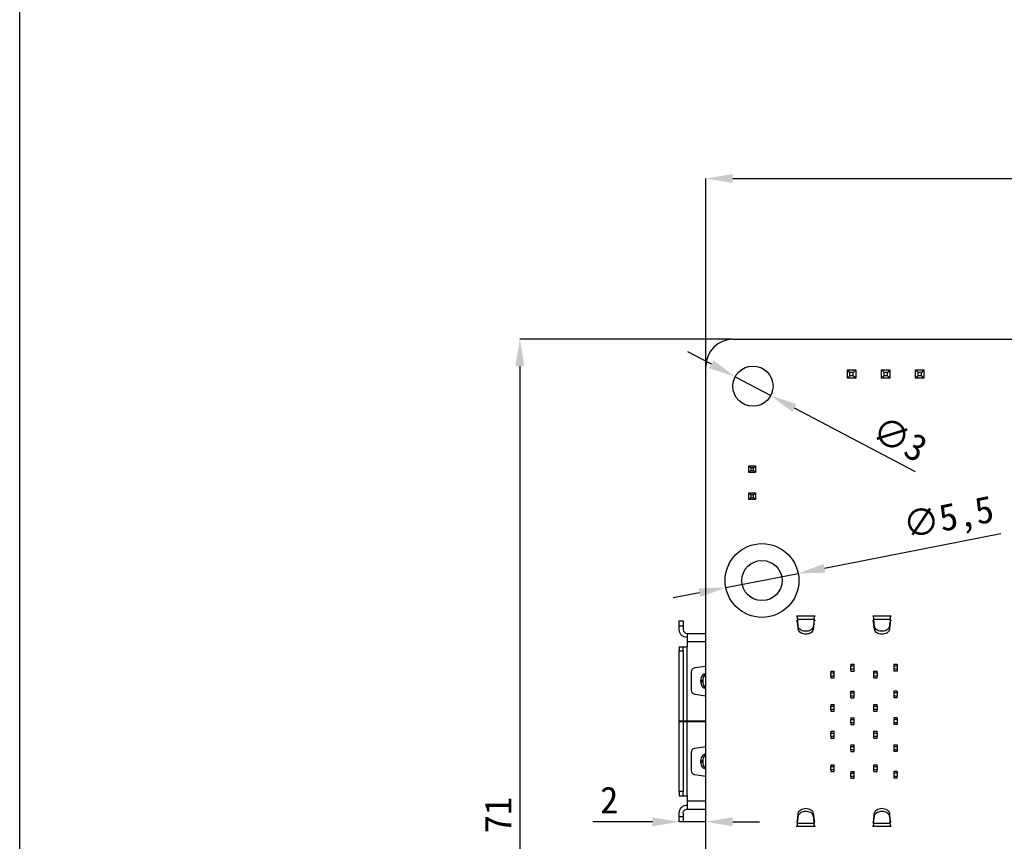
# Model space of a CAD drawing. Header units: millimetres. Extents: x 1603 to 1900, y 1655 to 2075.
# Tile 22 of 52: x 1603 to 1676, y 1865 to 1926. Entities that reach past the tile are written whole.
import ezdxf

# ---------------------------------------------------------------- set-up
doc = ezdxf.new("R2010")
doc.units = ezdxf.units.MM
doc.styles.add('黑体高度2mm', font='simhei.ttf', dxfattribs={"height": 2})
doc.dimstyles.new('红色高度2mm', dxfattribs={"dimtxt": 2, "dimasz": 2, "dimexe": 0, "dimexo": 0, "dimtad": 1, "dimdec": 1, "dimtxsty": '黑体高度2mm', "dimcen": 2.5, "dimclrd": 1, "dimclre": 1, "dimclrt": 1, "dimadec": 0, "dimazin": 0, "dimtfac": 1, "dimtdec": 1, "dimtmove": 0, "dimatfit": 3, "dimfxl": 1, "dimarcsym": 0})

# ---------------------------------------------------------------- blocks, each defined once
blk = doc.blocks.new('*D59')
at = {"color": 1, "lineweight": -2, "transparency": 16777216}
for p, q in [((1653.72, 1900.614), (1653.72, 1914.606)), ((1655.72, 1914.606), (1762.72, 1914.606)), ((1764.72, 1900.614), (1764.72, 1914.606))]:
    blk.add_line(p, q, dxfattribs=at)
at = {"color": 1, "transparency": 16777216}
for points in [[(1655.72, 1914.939), (1655.72, 1914.273), (1653.72, 1914.606)], [(1762.72, 1914.939), (1762.72, 1914.273), (1764.72, 1914.606)]]:
    blk.add_solid(points, dxfattribs=at)
at = {"layer": 'Defpoints', "color": 0, "transparency": 16777216}
for p in [(1764.72, 1914.606), (1653.72, 1900.614), (1764.72, 1900.614)]:
    blk.add_point(p, dxfattribs=at)
at = {"color": 1, "transparency": 16777216, "insert": (1709.22, 1916.231), "char_height": 2, "attachment_point": 5, "style": '黑体高度2mm'}
blk.add_mtext('111', dxfattribs=at)
blk = doc.blocks.new('*D60')
at = {"color": 1, "lineweight": -2, "transparency": 16777216}
for p, q in [((1655.72, 1902.614), (1639.839, 1902.614)), ((1639.839, 1900.614), (1639.839, 1833.614)), ((1655.72, 1831.614), (1639.839, 1831.614))]:
    blk.add_line(p, q, dxfattribs=at)
at = {"color": 1, "transparency": 16777216}
for points in [[(1639.505, 1900.614), (1640.172, 1900.614), (1639.839, 1902.614)], [(1639.505, 1833.614), (1640.172, 1833.614), (1639.839, 1831.614)]]:
    blk.add_solid(points, dxfattribs=at)
at = {"layer": 'Defpoints', "color": 0, "transparency": 16777216}
for p in [(1655.72, 1902.614), (1639.839, 1831.614), (1655.72, 1831.614)]:
    blk.add_point(p, dxfattribs=at)
at = {"color": 1, "transparency": 16777216, "insert": (1638.214, 1867.114), "char_height": 2, "attachment_point": 5, "rotation": 90, "style": '黑体高度2mm'}
blk.add_mtext('71', dxfattribs=at)
blk = doc.blocks.new('*D75')
at = {"color": 1, "lineweight": -2, "transparency": 16777216}
for p, q in [((1649.72, 1866.614), (1645.29, 1866.614)), ((1653.72, 1866.614), (1651.72, 1866.614)), ((1655.72, 1866.614), (1657.72, 1866.614))]:
    blk.add_line(p, q, dxfattribs=at)
at = {"color": 1, "transparency": 16777216}
for points in [[(1649.72, 1866.948), (1649.72, 1866.281), (1651.72, 1866.614)], [(1655.72, 1866.948), (1655.72, 1866.281), (1653.72, 1866.614)]]:
    blk.add_solid(points, dxfattribs=at)
at = {"layer": 'Defpoints', "color": 0, "transparency": 16777216}
for p in [(1651.72, 1866.614), (1651.72, 1866.614), (1653.72, 1866.614)]:
    blk.add_point(p, dxfattribs=at)
at = {"color": 1, "transparency": 16777216, "insert": (1646.505, 1868.239), "char_height": 2, "attachment_point": 5, "style": '黑体高度2mm'}
blk.add_mtext('2', dxfattribs=at)
blk = doc.blocks.new('*D78')
at = {"color": 1, "lineweight": -2, "transparency": 16777216}
for p, q in [((1675.71, 1888.088), (1662.557, 1885.523)), ((1655.196, 1884.088), (1660.594, 1885.141)), ((1653.233, 1883.705), (1651.27, 1883.323))]:
    blk.add_line(p, q, dxfattribs=at)
at = {"color": 1, "transparency": 16777216}
for points in [[(1662.493, 1885.851), (1662.621, 1885.196), (1660.594, 1885.141)], [(1653.169, 1884.033), (1653.296, 1883.378), (1655.196, 1884.088)]]:
    blk.add_solid(points, dxfattribs=at)
at = {"layer": 'Defpoints', "color": 0, "transparency": 16777216}
for p in [(1660.594, 1885.141), (1655.196, 1884.088)]:
    blk.add_point(p, dxfattribs=at)
at = {"color": 1, "transparency": 16777216, "insert": (1671.834, 1889.114), "char_height": 2, "attachment_point": 5, "rotation": 11.03307, "style": '黑体高度2mm'}
blk.add_mtext('∅5,5', dxfattribs=at)
blk = doc.blocks.new('*D79')
at = {"color": 1, "lineweight": -2, "transparency": 16777216}
for p, q in [((1654.124, 1900.747), (1652.355, 1901.68)), ((1655.893, 1899.814), (1658.547, 1898.415)), ((1669.333, 1892.725), (1660.316, 1897.481))]:
    blk.add_line(p, q, dxfattribs=at)
at = {"color": 1, "transparency": 16777216}
for points in [[(1654.28, 1901.042), (1653.969, 1900.453), (1655.893, 1899.814)], [(1660.471, 1897.776), (1660.16, 1897.187), (1658.547, 1898.415)]]:
    blk.add_solid(points, dxfattribs=at)
at = {"layer": 'Defpoints', "color": 0, "transparency": 16777216}
for p in [(1655.893, 1899.814), (1658.547, 1898.415)]:
    blk.add_point(p, dxfattribs=at)
at = {"color": 1, "transparency": 16777216, "insert": (1668.167, 1895.177), "char_height": 2, "attachment_point": 5, "rotation": 332.18825, "style": '黑体高度2mm'}
blk.add_mtext('∅3', dxfattribs=at)

msp = doc.modelspace()

# ---------------------------------------------------------------- linework, layer by layer
at = {"color": 7, "linetype": 'Continuous', "lineweight": 25}
for p, q in [((1655.72, 1902.614), (1762.72, 1902.614)), ((1653.72, 1833.614), (1653.72, 1900.614)), ((1664.455, 1900.139), (1664.265, 1900.329)), ((1664.265, 1900.329), (1664.895, 1900.329)), ((1664.265, 1899.699), (1664.265, 1900.329)), ((1664.895, 1900.329), (1664.705, 1900.139)), ((1664.895, 1900.329), (1664.895, 1899.699)), ((1664.895, 1900.329), (1664.895, 1900.329)), ((1666.995, 1900.139), (1666.805, 1900.329)), ((1666.805, 1900.329), (1667.435, 1900.329)), ((1666.805, 1899.699), (1666.805, 1900.329)), ((1667.435, 1900.329), (1667.245, 1900.139)), ((1667.435, 1900.329), (1667.435, 1899.699)), ((1667.435, 1900.329), (1667.435, 1900.329)), ((1669.535, 1900.139), (1669.345, 1900.329)), ((1669.345, 1900.329), (1669.975, 1900.329)), ((1669.345, 1899.699), (1669.345, 1900.329)), ((1669.975, 1900.329), (1669.785, 1900.139)), ((1669.975, 1900.329), (1669.975, 1899.699)), ((1669.975, 1900.329), (1669.975, 1900.329)), ((1664.455, 1899.889), (1664.265, 1899.699)), ((1664.895, 1899.699), (1664.265, 1899.699)), ((1664.705, 1900.139), (1664.455, 1900.139)), ((1664.455, 1899.889), (1664.455, 1900.139)), ((1664.705, 1899.889), (1664.455, 1899.889)), ((1664.705, 1899.889), (1664.705, 1900.139)), ((1664.895, 1899.699), (1664.705, 1899.889)), ((1664.895, 1899.699), (1664.895, 1899.699)), ((1666.995, 1899.889), (1666.805, 1899.699)), ((1667.435, 1899.699), (1666.805, 1899.699)), ((1667.245, 1900.139), (1666.995, 1900.139)), ((1666.995, 1899.889), (1666.995, 1900.139)), ((1667.245, 1899.889), (1666.995, 1899.889)), ((1667.245, 1899.889), (1667.245, 1900.139)), ((1667.435, 1899.699), (1667.245, 1899.889)), ((1667.435, 1899.699), (1667.435, 1899.699)), ((1669.535, 1899.889), (1669.345, 1899.699)), ((1669.975, 1899.699), (1669.345, 1899.699)), ((1669.785, 1900.139), (1669.535, 1900.139)), ((1669.535, 1899.889), (1669.535, 1900.139)), ((1669.785, 1899.889), (1669.535, 1899.889)), ((1669.785, 1899.889), (1669.785, 1900.139)), ((1669.975, 1899.699), (1669.785, 1899.889)), ((1669.975, 1899.699), (1669.975, 1899.699)), ((1657.07, 1893.014), (1656.92, 1893.164)), ((1656.92, 1893.164), (1657.42, 1893.164)), ((1656.92, 1892.664), (1656.92, 1893.164)), ((1657.07, 1893.014), (1657.07, 1892.814)), ((1657.27, 1893.014), (1657.07, 1893.014)), ((1657.27, 1893.014), (1657.42, 1893.164)), ((1657.27, 1892.814), (1657.27, 1893.014)), ((1657.42, 1893.164), (1657.42, 1892.664)), ((1656.92, 1892.664), (1657.07, 1892.814)), ((1657.42, 1892.664), (1656.92, 1892.664)), ((1657.07, 1892.814), (1657.27, 1892.814)), ((1657.42, 1892.664), (1657.27, 1892.814)), ((1656.92, 1890.664), (1656.92, 1891.164)), ((1657.07, 1891.014), (1656.92, 1891.164)), ((1656.92, 1891.164), (1657.42, 1891.164)), ((1656.92, 1890.664), (1657.07, 1890.814)), ((1657.42, 1890.664), (1656.92, 1890.664)), ((1657.07, 1891.014), (1657.07, 1890.814)), ((1657.27, 1891.014), (1657.07, 1891.014)), ((1657.07, 1890.814), (1657.27, 1890.814)), ((1657.27, 1891.014), (1657.42, 1891.164)), ((1657.27, 1890.814), (1657.27, 1891.014)), ((1657.42, 1890.664), (1657.27, 1890.814)), ((1657.42, 1891.164), (1657.42, 1890.664)), ((1661.849, 1881.949), (1660.471, 1881.949)), ((1667.529, 1881.949), (1666.151, 1881.949)), ((1651.72, 1881.614), (1652.02, 1881.614)), ((1651.72, 1881.214), (1651.72, 1881.614)), ((1651.72, 1880.964), (1651.72, 1881.214)), ((1652.02, 1881.214), (1651.72, 1881.214)), ((1652.02, 1881.614), (1652.02, 1881.214)), ((1652.02, 1881.214), (1652.02, 1880.964)), ((1660.535, 1881.743), (1660.539, 1881.694)), ((1660.535, 1881.743), (1661.785, 1881.743)), ((1660.585, 1881.108), (1660.535, 1881.532)), ((1660.602, 1881.187), (1660.539, 1881.694)), ((1660.571, 1881.249), (1660.571, 1881.249)), ((1660.602, 1880.971), (1660.585, 1881.108)), ((1660.602, 1881.187), (1660.602, 1880.971)), ((1661.781, 1881.694), (1661.718, 1881.187)), ((1661.718, 1881.187), (1661.718, 1880.971)), ((1661.735, 1881.108), (1661.718, 1880.971)), ((1661.735, 1881.108), (1661.785, 1881.532)), ((1661.785, 1881.743), (1661.781, 1881.694)), ((1666.215, 1881.743), (1666.219, 1881.694)), ((1666.215, 1881.743), (1667.465, 1881.743)), ((1666.265, 1881.108), (1666.215, 1881.532)), ((1666.282, 1881.187), (1666.219, 1881.694)), ((1666.251, 1881.249), (1666.251, 1881.249)), ((1666.282, 1880.971), (1666.265, 1881.108)), ((1666.282, 1881.187), (1666.282, 1880.971)), ((1667.461, 1881.694), (1667.398, 1881.187)), ((1667.398, 1881.187), (1667.398, 1880.971)), ((1667.415, 1881.108), (1667.398, 1880.971)), ((1667.415, 1881.108), (1667.465, 1881.532)), ((1667.465, 1881.743), (1667.461, 1881.694)), ((1652.32, 1880.664), (1652.32, 1880.064)), ((1652.32, 1880.664), (1653.72, 1880.664)), ((1651.72, 1879.664), (1652.02, 1879.664)), ((1652.32, 1880.064), (1652.32, 1879.664)), ((1652.32, 1874.124), (1652.32, 1879.664)), ((1651.72, 1879.364), (1652.02, 1879.364)), ((1651.72, 1874.124), (1651.72, 1879.364)), ((1652.02, 1879.364), (1652.02, 1874.124)), ((1653.72, 1878.21), (1652.878, 1878.091)), ((1664.53, 1878.364), (1664.78, 1878.364)), ((1664.53, 1878.364), (1664.53, 1878.239)), ((1664.53, 1877.989), (1664.53, 1878.239)), ((1664.53, 1878.239), (1664.78, 1878.239)), ((1664.78, 1878.239), (1664.78, 1878.364)), ((1664.78, 1877.989), (1664.78, 1878.239)), ((1667.73, 1878.364), (1667.73, 1878.239)), ((1667.73, 1878.364), (1667.98, 1878.364)), ((1667.73, 1878.239), (1667.73, 1877.989)), ((1667.73, 1878.239), (1667.98, 1878.239)), ((1667.98, 1878.364), (1667.98, 1878.239)), ((1667.98, 1878.239), (1667.98, 1877.989)), ((1652.62, 1877.794), (1652.62, 1876.434)), ((1653.706, 1877.673), (1653.72, 1877.676)), ((1663.03, 1877.864), (1663.03, 1877.739)), ((1663.03, 1877.864), (1663.28, 1877.864)), ((1663.03, 1877.739), (1663.28, 1877.739)), ((1663.03, 1877.489), (1663.03, 1877.739)), ((1663.28, 1877.489), (1663.03, 1877.489)), ((1663.03, 1877.489), (1663.03, 1877.364)), ((1663.28, 1877.739), (1663.28, 1877.864)), ((1663.28, 1877.489), (1663.28, 1877.739)), ((1663.28, 1877.364), (1663.28, 1877.489)), ((1664.53, 1877.864), (1664.53, 1877.989)), ((1664.78, 1877.989), (1664.53, 1877.989)), ((1664.53, 1877.864), (1664.78, 1877.864)), ((1664.78, 1877.864), (1664.78, 1877.989)), ((1666.23, 1877.739), (1666.23, 1877.864)), ((1666.23, 1877.864), (1666.48, 1877.864)), ((1666.23, 1877.739), (1666.48, 1877.739)), ((1666.23, 1877.489), (1666.23, 1877.739)), ((1666.48, 1877.489), (1666.23, 1877.489)), ((1666.23, 1877.364), (1666.23, 1877.489)), ((1666.48, 1877.739), (1666.48, 1877.864)), ((1666.48, 1877.739), (1666.48, 1877.489)), ((1666.48, 1877.364), (1666.48, 1877.489)), ((1667.98, 1877.989), (1667.73, 1877.989)), ((1667.73, 1877.989), (1667.73, 1877.864)), ((1667.98, 1877.864), (1667.73, 1877.864)), ((1667.98, 1877.989), (1667.98, 1877.864)), ((1653.334, 1877.178), (1653.484, 1877.178)), ((1653.334, 1877.05), (1653.334, 1877.178)), ((1653.484, 1877.05), (1653.334, 1877.05)), ((1653.484, 1877.178), (1653.484, 1877.05)), ((1663.03, 1877.364), (1663.28, 1877.364)), ((1666.23, 1877.364), (1666.48, 1877.364)), ((1652.878, 1876.137), (1653.72, 1876.019)), ((1653.706, 1876.555), (1653.72, 1876.553)), ((1664.53, 1876.239), (1664.53, 1876.364)), ((1664.53, 1876.364), (1664.78, 1876.364)), ((1664.53, 1875.989), (1664.53, 1876.239)), ((1664.53, 1876.239), (1664.78, 1876.239)), ((1664.78, 1875.989), (1664.53, 1875.989)), ((1664.53, 1875.864), (1664.53, 1875.989)), ((1664.78, 1876.239), (1664.78, 1876.364)), ((1664.78, 1875.989), (1664.78, 1876.239)), ((1664.78, 1875.864), (1664.78, 1875.989)), ((1667.73, 1876.364), (1667.73, 1876.239)), ((1667.98, 1876.364), (1667.73, 1876.364)), ((1667.73, 1876.239), (1667.73, 1875.989)), ((1667.98, 1876.239), (1667.73, 1876.239)), ((1667.98, 1875.989), (1667.73, 1875.989)), ((1667.73, 1875.989), (1667.73, 1875.864)), ((1667.98, 1876.364), (1667.98, 1876.239)), ((1667.98, 1876.239), (1667.98, 1875.989)), ((1667.98, 1875.864), (1667.98, 1875.989)), ((1663.03, 1875.364), (1663.03, 1875.239)), ((1663.03, 1875.364), (1663.28, 1875.364)), ((1663.03, 1874.989), (1663.03, 1875.239)), ((1663.03, 1875.239), (1663.28, 1875.239)), ((1663.28, 1875.239), (1663.28, 1875.364)), ((1663.28, 1874.989), (1663.28, 1875.239)), ((1664.53, 1875.864), (1664.78, 1875.864)), ((1666.23, 1875.364), (1666.48, 1875.364)), ((1666.23, 1875.239), (1666.23, 1875.364)), ((1666.23, 1875.239), (1666.48, 1875.239)), ((1666.23, 1874.989), (1666.23, 1875.239)), ((1666.48, 1875.239), (1666.48, 1875.364)), ((1666.48, 1875.239), (1666.48, 1874.989)), ((1667.98, 1875.864), (1667.73, 1875.864)), ((1663.28, 1874.989), (1663.03, 1874.989)), ((1663.03, 1874.989), (1663.03, 1874.864)), ((1663.03, 1874.864), (1663.28, 1874.864)), ((1663.28, 1874.864), (1663.28, 1874.989)), ((1666.48, 1874.989), (1666.23, 1874.989)), ((1666.23, 1874.864), (1666.23, 1874.989)), ((1666.23, 1874.864), (1666.48, 1874.864)), ((1666.48, 1874.864), (1666.48, 1874.989)), ((1652.02, 1874.124), (1651.72, 1874.124)), ((1651.72, 1874.124), (1651.72, 1874.104)), ((1651.72, 1868.864), (1651.72, 1874.104)), ((1651.72, 1874.104), (1652.02, 1874.104)), ((1651.948, 1874.104), (1651.948, 1874.124)), ((1652.02, 1874.104), (1652.02, 1868.864)), ((1653.72, 1874.124), (1652.32, 1874.124)), ((1652.32, 1868.564), (1652.32, 1874.104)), ((1652.32, 1874.104), (1653.72, 1874.104)), ((1652.608, 1874.124), (1652.608, 1874.104)), ((1664.53, 1874.364), (1664.53, 1874.239)), ((1664.53, 1874.364), (1664.78, 1874.364)), ((1664.53, 1874.239), (1664.78, 1874.239)), ((1664.53, 1873.989), (1664.53, 1874.239)), ((1664.78, 1873.989), (1664.53, 1873.989)), ((1664.53, 1873.989), (1664.53, 1873.864)), ((1664.53, 1873.864), (1664.78, 1873.864)), ((1664.78, 1874.239), (1664.78, 1874.364)), ((1664.78, 1873.989), (1664.78, 1874.239)), ((1664.78, 1873.864), (1664.78, 1873.989)), ((1667.73, 1874.364), (1667.73, 1874.239)), ((1667.98, 1874.364), (1667.73, 1874.364)), ((1667.98, 1874.239), (1667.73, 1874.239)), ((1667.73, 1874.239), (1667.73, 1873.989)), ((1667.98, 1873.989), (1667.73, 1873.989)), ((1667.73, 1873.989), (1667.73, 1873.864)), ((1667.98, 1873.864), (1667.73, 1873.864)), ((1667.98, 1874.364), (1667.98, 1874.239)), ((1667.98, 1874.239), (1667.98, 1873.989)), ((1667.98, 1873.989), (1667.98, 1873.864)), ((1663.03, 1873.364), (1663.03, 1873.239)), ((1663.03, 1873.364), (1663.28, 1873.364)), ((1663.03, 1873.239), (1663.28, 1873.239)), ((1663.03, 1872.989), (1663.03, 1873.239)), ((1663.28, 1873.239), (1663.28, 1873.364)), ((1663.28, 1872.989), (1663.28, 1873.239)), ((1666.23, 1873.364), (1666.48, 1873.364)), ((1666.23, 1873.239), (1666.23, 1873.364)), ((1666.23, 1873.239), (1666.48, 1873.239)), ((1666.23, 1872.989), (1666.23, 1873.239)), ((1666.48, 1873.239), (1666.48, 1873.364)), ((1666.48, 1873.239), (1666.48, 1872.989)), ((1663.28, 1872.989), (1663.03, 1872.989)), ((1663.03, 1872.989), (1663.03, 1872.864)), ((1663.03, 1872.864), (1663.28, 1872.864)), ((1663.28, 1872.864), (1663.28, 1872.989)), ((1664.53, 1872.364), (1664.53, 1872.239)), ((1664.53, 1872.364), (1664.78, 1872.364)), ((1664.78, 1872.239), (1664.78, 1872.364)), ((1666.48, 1872.989), (1666.23, 1872.989)), ((1666.23, 1872.864), (1666.23, 1872.989)), ((1666.23, 1872.864), (1666.48, 1872.864)), ((1666.48, 1872.864), (1666.48, 1872.989)), ((1667.73, 1872.364), (1667.98, 1872.364)), ((1667.73, 1872.364), (1667.73, 1872.239)), ((1667.98, 1872.364), (1667.98, 1872.239)), ((1652.62, 1871.794), (1652.62, 1870.434)), ((1653.72, 1872.21), (1652.878, 1872.091)), ((1653.706, 1871.673), (1653.72, 1871.676)), ((1664.53, 1872.239), (1664.78, 1872.239)), ((1664.53, 1871.989), (1664.53, 1872.239)), ((1664.78, 1871.989), (1664.53, 1871.989)), ((1664.53, 1871.989), (1664.53, 1871.864)), ((1664.53, 1871.864), (1664.78, 1871.864)), ((1664.78, 1871.989), (1664.78, 1872.239)), ((1664.78, 1871.864), (1664.78, 1871.989)), ((1667.73, 1872.239), (1667.73, 1871.989)), ((1667.73, 1872.239), (1667.98, 1872.239)), ((1667.98, 1871.989), (1667.73, 1871.989)), ((1667.73, 1871.989), (1667.73, 1871.864)), ((1667.98, 1871.864), (1667.73, 1871.864)), ((1667.98, 1872.239), (1667.98, 1871.989)), ((1667.98, 1871.989), (1667.98, 1871.864)), ((1653.334, 1871.178), (1653.484, 1871.178)), ((1653.334, 1871.05), (1653.334, 1871.178)), ((1653.484, 1871.05), (1653.334, 1871.05)), ((1653.484, 1871.178), (1653.484, 1871.05)), ((1663.03, 1870.864), (1663.03, 1870.739)), ((1663.03, 1870.864), (1663.28, 1870.864)), ((1663.28, 1870.739), (1663.28, 1870.864)), ((1666.23, 1870.864), (1666.48, 1870.864)), ((1666.23, 1870.739), (1666.23, 1870.864)), ((1666.48, 1870.739), (1666.48, 1870.864)), ((1652.878, 1870.137), (1653.72, 1870.019)), ((1653.706, 1870.555), (1653.72, 1870.553)), ((1663.03, 1870.489), (1663.03, 1870.739)), ((1663.03, 1870.739), (1663.28, 1870.739)), ((1663.28, 1870.489), (1663.03, 1870.489)), ((1663.03, 1870.489), (1663.03, 1870.364)), ((1663.03, 1870.364), (1663.28, 1870.364)), ((1663.28, 1870.489), (1663.28, 1870.739)), ((1663.28, 1870.364), (1663.28, 1870.489)), ((1664.53, 1870.364), (1664.53, 1870.239)), ((1664.53, 1870.364), (1664.78, 1870.364)), ((1664.53, 1870.239), (1664.78, 1870.239)), ((1664.53, 1869.989), (1664.53, 1870.239)), ((1664.78, 1870.239), (1664.78, 1870.364)), ((1664.78, 1869.989), (1664.78, 1870.239)), ((1666.23, 1870.489), (1666.23, 1870.739)), ((1666.23, 1870.739), (1666.48, 1870.739)), ((1666.23, 1870.364), (1666.23, 1870.489)), ((1666.48, 1870.489), (1666.23, 1870.489)), ((1666.23, 1870.364), (1666.48, 1870.364)), ((1666.48, 1870.739), (1666.48, 1870.489)), ((1666.48, 1870.364), (1666.48, 1870.489)), ((1667.73, 1870.364), (1667.73, 1870.239)), ((1667.98, 1870.364), (1667.73, 1870.364)), ((1667.98, 1870.239), (1667.73, 1870.239)), ((1667.73, 1870.239), (1667.73, 1869.989)), ((1667.98, 1870.364), (1667.98, 1870.239)), ((1667.98, 1870.239), (1667.98, 1869.989)), ((1664.78, 1869.989), (1664.53, 1869.989)), ((1664.53, 1869.989), (1664.53, 1869.864)), ((1664.53, 1869.864), (1664.78, 1869.864)), ((1664.78, 1869.864), (1664.78, 1869.989)), ((1667.98, 1869.989), (1667.73, 1869.989)), ((1667.73, 1869.989), (1667.73, 1869.864)), ((1667.98, 1869.864), (1667.73, 1869.864)), ((1667.98, 1869.864), (1667.98, 1869.989)), ((1652.02, 1868.864), (1651.72, 1868.864)), ((1651.72, 1868.564), (1652.02, 1868.564)), ((1652.32, 1868.564), (1652.32, 1868.164)), ((1651.72, 1867.014), (1651.72, 1867.264)), ((1652.02, 1867.264), (1652.02, 1867.014)), ((1652.32, 1867.564), (1653.72, 1867.564)), ((1660.585, 1867.121), (1660.602, 1867.258)), ((1660.602, 1867.042), (1660.602, 1867.258)), ((1661.718, 1867.042), (1661.718, 1867.258)), ((1661.718, 1867.258), (1661.735, 1867.121)), ((1666.265, 1867.121), (1666.282, 1867.258)), ((1666.282, 1867.042), (1666.282, 1867.258)), ((1667.398, 1867.042), (1667.398, 1867.258)), ((1667.398, 1867.258), (1667.415, 1867.121)), ((1651.72, 1867.014), (1652.02, 1867.014)), ((1651.72, 1866.614), (1651.72, 1867.014)), ((1652.02, 1866.614), (1651.72, 1866.614)), ((1652.02, 1867.014), (1652.02, 1866.614)), ((1660.585, 1867.121), (1660.535, 1866.697)), ((1660.535, 1866.485), (1660.539, 1866.534)), ((1661.785, 1866.485), (1660.535, 1866.485)), ((1660.539, 1866.534), (1660.602, 1867.042)), ((1661.718, 1867.042), (1661.781, 1866.534)), ((1661.735, 1867.121), (1661.785, 1866.697)), ((1661.749, 1866.979), (1661.749, 1866.979)), ((1661.785, 1866.485), (1661.781, 1866.534)), ((1666.265, 1867.121), (1666.215, 1866.697)), ((1666.215, 1866.485), (1666.219, 1866.534)), ((1667.465, 1866.485), (1666.215, 1866.485)), ((1666.219, 1866.534), (1666.282, 1867.042)), ((1667.398, 1867.042), (1667.461, 1866.534)), ((1667.415, 1867.121), (1667.465, 1866.697)), ((1667.429, 1866.979), (1667.429, 1866.979)), ((1667.465, 1866.485), (1667.461, 1866.534)), ((1660.471, 1866.279), (1661.849, 1866.279)), ((1666.151, 1866.279), (1667.529, 1866.279))]:
    msp.add_line(p, q, dxfattribs=at)
at = {"color": 8, "linetype": 'Continuous', "lineweight": 25}
for p, q in [((1660.542, 1881.609), (1660.482, 1881.609)), ((1666.222, 1881.609), (1666.162, 1881.609)), ((1652.32, 1880.064), (1653.72, 1880.064)), ((1653.72, 1877.673), (1653.706, 1877.673)), ((1653.72, 1876.555), (1653.706, 1876.555)), ((1653.72, 1871.673), (1653.706, 1871.673)), ((1653.72, 1870.555), (1653.706, 1870.555)), ((1653.72, 1868.164), (1652.32, 1868.164)), ((1661.778, 1866.62), (1661.838, 1866.62)), ((1667.458, 1866.62), (1667.518, 1866.62))]:
    msp.add_line(p, q, dxfattribs=at)
msp.add_lwpolyline([(1602.542, 2074.563), (1899.542, 2074.563), (1899.542, 1654.563), (1602.542, 1654.563)], close=True)
at = {"color": 7, "linetype": 'Continuous', "lineweight": 25}
for centre, radius in [((1657.22, 1899.114), 1.5), ((1657.895, 1884.614), 2.75), ((1657.895, 1884.614), 1.5)]:
    msp.add_circle(centre, radius, dxfattribs=at)
for centre, radius, start, end in [((1655.72, 1900.614), 2, 90.00011, 179.99989), ((1652.32, 1880.964), 0.3, 180, 270)]:
    msp.add_arc(centre, radius, start, end, dxfattribs=at)
for points, knots in [([(1660.489, 1881.921), (1660.49, 1881.925), (1660.494, 1881.947), (1660.498, 1881.948), (1660.501, 1881.949)], [0, 0, 0, 0, 0.156754, 1, 1, 1, 1]), ([(1661.819, 1881.949), (1661.822, 1881.948), (1661.826, 1881.947), (1661.83, 1881.925), (1661.831, 1881.921)], [0, 0, 0, 0, 0.843245, 1, 1, 1, 1]), ([(1666.169, 1881.921), (1666.17, 1881.925), (1666.174, 1881.947), (1666.178, 1881.948), (1666.181, 1881.949)], [0, 0, 0, 0, 0.156754, 1, 1, 1, 1]), ([(1667.499, 1881.949), (1667.502, 1881.948), (1667.506, 1881.947), (1667.51, 1881.925), (1667.511, 1881.921)], [0, 0, 0, 0, 0.843245, 1, 1, 1, 1]), ([(1660.539, 1881.694), (1660.54, 1881.669), (1660.541, 1881.621), (1660.548, 1881.512), (1660.563, 1881.338), (1660.576, 1881.2), (1660.585, 1881.108)], [0, 0, 0, 0, 0.129229, 0.249613, 0.49921, 1, 1, 1, 1]), ([(1661.16, 1880.824), (1661.103, 1880.828), (1660.981, 1880.836), (1660.804, 1880.903), (1660.685, 1881), (1660.62, 1881.1), (1660.608, 1881.157), (1660.602, 1881.187)], [0, 0, 0, 0, 0.20641, 0.441661, 0.70565, 0.849191, 1, 1, 1, 1]), ([(1661.718, 1881.187), (1661.712, 1881.157), (1661.7, 1881.1), (1661.635, 1881), (1661.516, 1880.903), (1661.339, 1880.836), (1661.217, 1880.828), (1661.16, 1880.824)], [0, 0, 0, 0, 0.150809, 0.29435, 0.558339, 0.79359, 1, 1, 1, 1]), ([(1661.781, 1881.694), (1661.78, 1881.669), (1661.779, 1881.621), (1661.772, 1881.512), (1661.757, 1881.338), (1661.744, 1881.2), (1661.735, 1881.108)], [0, 0, 0, 0, 0.1292, 0.249621, 0.499213, 1, 1, 1, 1]), ([(1666.219, 1881.694), (1666.22, 1881.669), (1666.221, 1881.621), (1666.228, 1881.512), (1666.243, 1881.338), (1666.256, 1881.2), (1666.265, 1881.108)], [0, 0, 0, 0, 0.129229, 0.249613, 0.49921, 1, 1, 1, 1]), ([(1666.84, 1880.824), (1666.783, 1880.828), (1666.661, 1880.836), (1666.484, 1880.903), (1666.365, 1881), (1666.3, 1881.1), (1666.288, 1881.157), (1666.282, 1881.187)], [0, 0, 0, 0, 0.20641, 0.441661, 0.70565, 0.849191, 1, 1, 1, 1]), ([(1667.398, 1881.187), (1667.392, 1881.157), (1667.38, 1881.1), (1667.315, 1881), (1667.196, 1880.903), (1667.019, 1880.836), (1666.897, 1880.828), (1666.84, 1880.824)], [0, 0, 0, 0, 0.150809, 0.29435, 0.558339, 0.79359, 1, 1, 1, 1]), ([(1667.461, 1881.694), (1667.46, 1881.669), (1667.459, 1881.621), (1667.452, 1881.512), (1667.437, 1881.338), (1667.424, 1881.2), (1667.415, 1881.108)], [0, 0, 0, 0, 0.1292, 0.249621, 0.499213, 1, 1, 1, 1]), ([(1661.16, 1880.608), (1661.091, 1880.614), (1660.952, 1880.624), (1660.774, 1880.707), (1660.642, 1880.825), (1660.615, 1880.922), (1660.602, 1880.971)], [0, 0, 0, 0, 0.249858, 0.499999, 0.750141, 1, 1, 1, 1]), ([(1661.718, 1880.971), (1661.705, 1880.922), (1661.678, 1880.825), (1661.546, 1880.707), (1661.368, 1880.624), (1661.229, 1880.614), (1661.16, 1880.608)], [0, 0, 0, 0, 0.249859, 0.500001, 0.750142, 1, 1, 1, 1]), ([(1666.84, 1880.608), (1666.771, 1880.614), (1666.632, 1880.624), (1666.454, 1880.707), (1666.322, 1880.825), (1666.295, 1880.922), (1666.282, 1880.971)], [0, 0, 0, 0, 0.249858, 0.499999, 0.750141, 1, 1, 1, 1]), ([(1667.398, 1880.971), (1667.385, 1880.922), (1667.358, 1880.825), (1667.226, 1880.707), (1667.048, 1880.624), (1666.909, 1880.614), (1666.84, 1880.608)], [0, 0, 0, 0, 0.2498594, 0.5000009, 0.7501417, 1, 1, 1, 1]), ([(1653.72, 1877.621), (1653.717, 1877.62), (1653.664, 1877.601), (1653.585, 1877.509), (1653.499, 1877.358), (1653.489, 1877.238), (1653.484, 1877.178)], [0, 0, 0, 0, 0.022067, 0.348045, 0.674022, 1, 1, 1, 1]), ([(1653.484, 1877.05), (1653.489, 1876.99), (1653.499, 1876.87), (1653.585, 1876.719), (1653.664, 1876.627), (1653.717, 1876.608), (1653.72, 1876.607)], [0, 0, 0, 0, 0.325978, 0.651955, 0.977933, 1, 1, 1, 1]), ([(1653.72, 1871.621), (1653.717, 1871.62), (1653.664, 1871.601), (1653.585, 1871.509), (1653.499, 1871.358), (1653.489, 1871.238), (1653.484, 1871.178)], [0, 0, 0, 0, 0.022067, 0.348045, 0.674022, 1, 1, 1, 1]), ([(1653.484, 1871.05), (1653.489, 1870.99), (1653.499, 1870.87), (1653.585, 1870.719), (1653.664, 1870.627), (1653.717, 1870.608), (1653.72, 1870.607)], [0, 0, 0, 0, 0.325978, 0.651955, 0.977933, 1, 1, 1, 1]), ([(1660.602, 1867.258), (1660.615, 1867.306), (1660.642, 1867.403), (1660.774, 1867.522), (1660.952, 1867.604), (1661.091, 1867.615), (1661.16, 1867.62)], [0, 0, 0, 0, 0.2498604, 0.5000001, 0.7501398, 1, 1, 1, 1]), ([(1660.602, 1867.042), (1660.608, 1867.071), (1660.62, 1867.128), (1660.685, 1867.229), (1660.804, 1867.325), (1660.981, 1867.393), (1661.103, 1867.401), (1661.16, 1867.404)], [0, 0, 0, 0, 0.150832, 0.29439, 0.558392, 0.79363, 1, 1, 1, 1]), ([(1661.16, 1867.62), (1661.229, 1867.615), (1661.368, 1867.604), (1661.546, 1867.522), (1661.678, 1867.403), (1661.705, 1867.306), (1661.718, 1867.258)], [0, 0, 0, 0, 0.24986, 0.5, 0.75014, 1, 1, 1, 1]), ([(1661.16, 1867.404), (1661.217, 1867.401), (1661.339, 1867.393), (1661.516, 1867.325), (1661.635, 1867.229), (1661.7, 1867.128), (1661.712, 1867.071), (1661.718, 1867.042)], [0, 0, 0, 0, 0.20637, 0.441608, 0.70561, 0.849168, 1, 1, 1, 1]), ([(1666.282, 1867.258), (1666.295, 1867.306), (1666.322, 1867.403), (1666.454, 1867.522), (1666.632, 1867.604), (1666.771, 1867.615), (1666.84, 1867.62)], [0, 0, 0, 0, 0.24986, 0.5, 0.75014, 1, 1, 1, 1]), ([(1666.282, 1867.042), (1666.288, 1867.071), (1666.3, 1867.128), (1666.365, 1867.229), (1666.484, 1867.325), (1666.661, 1867.393), (1666.783, 1867.401), (1666.84, 1867.404)], [0, 0, 0, 0, 0.150832, 0.29439, 0.558392, 0.79363, 1, 1, 1, 1]), ([(1666.84, 1867.62), (1666.909, 1867.615), (1667.048, 1867.604), (1667.226, 1867.522), (1667.358, 1867.403), (1667.385, 1867.306), (1667.398, 1867.258)], [0, 0, 0, 0, 0.24986, 0.5, 0.75014, 1, 1, 1, 1]), ([(1666.84, 1867.404), (1666.897, 1867.401), (1667.019, 1867.393), (1667.196, 1867.325), (1667.315, 1867.229), (1667.38, 1867.128), (1667.392, 1867.071), (1667.398, 1867.042)], [0, 0, 0, 0, 0.20637, 0.441608, 0.70561, 0.849168, 1, 1, 1, 1]), ([(1660.539, 1866.534), (1660.54, 1866.559), (1660.541, 1866.607), (1660.548, 1866.716), (1660.563, 1866.891), (1660.576, 1867.029), (1660.585, 1867.121)], [0, 0, 0, 0, 0.1291999, 0.2496208, 0.4992131, 1, 1, 1, 1]), ([(1661.781, 1866.534), (1661.78, 1866.559), (1661.779, 1866.607), (1661.772, 1866.716), (1661.757, 1866.891), (1661.744, 1867.029), (1661.735, 1867.121)], [0, 0, 0, 0, 0.1292291, 0.2496135, 0.4992099, 1, 1, 1, 1]), ([(1666.219, 1866.534), (1666.22, 1866.559), (1666.221, 1866.607), (1666.228, 1866.716), (1666.243, 1866.891), (1666.256, 1867.029), (1666.265, 1867.121)], [0, 0, 0, 0, 0.1291999, 0.2496208, 0.4992131, 1, 1, 1, 1]), ([(1667.461, 1866.534), (1667.46, 1866.559), (1667.459, 1866.607), (1667.452, 1866.716), (1667.437, 1866.891), (1667.424, 1867.029), (1667.415, 1867.121)], [0, 0, 0, 0, 0.129229, 0.249613, 0.49921, 1, 1, 1, 1]), ([(1660.501, 1866.279), (1660.498, 1866.28), (1660.494, 1866.282), (1660.49, 1866.304), (1660.489, 1866.307)], [0, 0, 0, 0, 0.843245, 1, 1, 1, 1]), ([(1661.831, 1866.307), (1661.83, 1866.304), (1661.826, 1866.282), (1661.822, 1866.28), (1661.819, 1866.279)], [0, 0, 0, 0, 0.156756, 1, 1, 1, 1]), ([(1666.181, 1866.279), (1666.178, 1866.28), (1666.174, 1866.282), (1666.17, 1866.304), (1666.169, 1866.307)], [0, 0, 0, 0, 0.843283, 1, 1, 1, 1]), ([(1667.511, 1866.307), (1667.51, 1866.304), (1667.506, 1866.282), (1667.502, 1866.28), (1667.499, 1866.279)], [0, 0, 0, 0, 0.1567167, 1, 1, 1, 1])]:
    msp.add_open_spline(points, degree=3, knots=knots, dxfattribs=at)
for points in [[(1660.501, 1881.949), (1660.504, 1881.947), (1660.509, 1881.941), (1660.518, 1881.899), (1660.526, 1881.835), (1660.532, 1881.774), (1660.535, 1881.743)], [(1661.785, 1881.743), (1661.788, 1881.774), (1661.794, 1881.835), (1661.802, 1881.899), (1661.811, 1881.941), (1661.816, 1881.947), (1661.819, 1881.949)], [(1666.181, 1881.949), (1666.184, 1881.947), (1666.189, 1881.941), (1666.198, 1881.899), (1666.206, 1881.835), (1666.212, 1881.774), (1666.215, 1881.743)], [(1667.465, 1881.743), (1667.468, 1881.774), (1667.474, 1881.835), (1667.482, 1881.899), (1667.491, 1881.941), (1667.496, 1881.947), (1667.499, 1881.949)], [(1660.501, 1881.649), (1660.498, 1881.648), (1660.491, 1881.644), (1660.485, 1881.621), (1660.482, 1881.609)], [(1660.535, 1881.532), (1660.532, 1881.549), (1660.526, 1881.584), (1660.518, 1881.621), (1660.509, 1881.645), (1660.504, 1881.648), (1660.501, 1881.649)], [(1661.785, 1881.532), (1661.788, 1881.549), (1661.794, 1881.584), (1661.802, 1881.621), (1661.811, 1881.645), (1661.816, 1881.648), (1661.819, 1881.649)], [(1661.819, 1881.649), (1661.822, 1881.648), (1661.829, 1881.644), (1661.835, 1881.621), (1661.838, 1881.609)], [(1666.181, 1881.649), (1666.178, 1881.648), (1666.171, 1881.644), (1666.165, 1881.621), (1666.162, 1881.609)], [(1666.215, 1881.532), (1666.212, 1881.549), (1666.206, 1881.584), (1666.198, 1881.621), (1666.189, 1881.645), (1666.184, 1881.648), (1666.181, 1881.649)], [(1667.465, 1881.532), (1667.468, 1881.549), (1667.474, 1881.584), (1667.482, 1881.621), (1667.491, 1881.645), (1667.496, 1881.648), (1667.499, 1881.649)], [(1667.499, 1881.649), (1667.502, 1881.648), (1667.509, 1881.644), (1667.515, 1881.621), (1667.518, 1881.609)], [(1652.32, 1880.364), (1652.241, 1880.373), (1652.084, 1880.391), (1651.886, 1880.53), (1651.747, 1880.728), (1651.729, 1880.886), (1651.72, 1880.964)], [(1651.72, 1879.664), (1651.72, 1879.66), (1651.72, 1879.651), (1651.72, 1879.581), (1651.72, 1879.482), (1651.72, 1879.404), (1651.72, 1879.364)], [(1652.02, 1879.364), (1652.02, 1879.404), (1652.02, 1879.482), (1652.02, 1879.581), (1652.02, 1879.651), (1652.02, 1879.66), (1652.02, 1879.664)], [(1652.02, 1879.664), (1652.025, 1879.664), (1652.034, 1879.664), (1652.103, 1879.664), (1652.202, 1879.664), (1652.281, 1879.664), (1652.32, 1879.664)], [(1652.878, 1878.091), (1652.843, 1878.083), (1652.773, 1878.065), (1652.689, 1877.995), (1652.631, 1877.902), (1652.624, 1877.83), (1652.62, 1877.794)], [(1653.706, 1877.673), (1653.656, 1877.659), (1653.555, 1877.63), (1653.434, 1877.513), (1653.35, 1877.357), (1653.339, 1877.238), (1653.334, 1877.178)], [(1653.334, 1877.05), (1653.339, 1876.991), (1653.35, 1876.871), (1653.434, 1876.716), (1653.555, 1876.598), (1653.656, 1876.57), (1653.706, 1876.555)], [(1652.62, 1876.434), (1652.624, 1876.398), (1652.631, 1876.327), (1652.689, 1876.234), (1652.773, 1876.163), (1652.843, 1876.146), (1652.878, 1876.137)], [(1652.32, 1874.124), (1652.281, 1874.124), (1652.202, 1874.124), (1652.103, 1874.124), (1652.034, 1874.124), (1652.025, 1874.124), (1652.02, 1874.124)], [(1652.02, 1874.104), (1652.025, 1874.104), (1652.034, 1874.104), (1652.103, 1874.104), (1652.202, 1874.104), (1652.281, 1874.104), (1652.32, 1874.104)], [(1652.878, 1872.091), (1652.843, 1872.083), (1652.773, 1872.065), (1652.689, 1871.995), (1652.631, 1871.902), (1652.624, 1871.83), (1652.62, 1871.794)], [(1653.706, 1871.673), (1653.656, 1871.659), (1653.555, 1871.63), (1653.434, 1871.513), (1653.35, 1871.357), (1653.339, 1871.238), (1653.334, 1871.178)], [(1653.334, 1871.05), (1653.339, 1870.991), (1653.35, 1870.871), (1653.434, 1870.716), (1653.555, 1870.598), (1653.656, 1870.57), (1653.706, 1870.555)], [(1652.62, 1870.434), (1652.624, 1870.398), (1652.631, 1870.327), (1652.689, 1870.234), (1652.773, 1870.163), (1652.843, 1870.146), (1652.878, 1870.137)], [(1651.72, 1868.864), (1651.72, 1868.825), (1651.72, 1868.746), (1651.72, 1868.647), (1651.72, 1868.578), (1651.72, 1868.569), (1651.72, 1868.564)], [(1652.02, 1868.564), (1652.02, 1868.569), (1652.02, 1868.578), (1652.02, 1868.647), (1652.02, 1868.746), (1652.02, 1868.825), (1652.02, 1868.864)], [(1652.02, 1868.564), (1652.025, 1868.564), (1652.034, 1868.564), (1652.103, 1868.564), (1652.202, 1868.564), (1652.281, 1868.564), (1652.32, 1868.564)], [(1652.32, 1868.164), (1652.32, 1868.086), (1652.32, 1867.928), (1652.32, 1867.73), (1652.32, 1867.591), (1652.32, 1867.573), (1652.32, 1867.564)], [(1651.72, 1867.264), (1651.729, 1867.343), (1651.747, 1867.5), (1651.886, 1867.698), (1652.084, 1867.837), (1652.241, 1867.855), (1652.32, 1867.864)], [(1652.02, 1867.264), (1652.025, 1867.304), (1652.034, 1867.382), (1652.103, 1867.481), (1652.202, 1867.551), (1652.281, 1867.56), (1652.32, 1867.564)], [(1660.501, 1866.579), (1660.498, 1866.581), (1660.491, 1866.585), (1660.485, 1866.608), (1660.482, 1866.62)], [(1660.535, 1866.697), (1660.532, 1866.679), (1660.526, 1866.644), (1660.518, 1866.608), (1660.509, 1866.584), (1660.504, 1866.581), (1660.501, 1866.579)], [(1660.535, 1866.485), (1660.532, 1866.454), (1660.526, 1866.393), (1660.518, 1866.329), (1660.509, 1866.287), (1660.504, 1866.282), (1660.501, 1866.279)], [(1661.785, 1866.697), (1661.788, 1866.679), (1661.794, 1866.644), (1661.802, 1866.608), (1661.811, 1866.584), (1661.816, 1866.581), (1661.819, 1866.579)], [(1661.819, 1866.279), (1661.816, 1866.282), (1661.811, 1866.287), (1661.802, 1866.329), (1661.794, 1866.393), (1661.788, 1866.454), (1661.785, 1866.485)], [(1661.819, 1866.579), (1661.822, 1866.581), (1661.829, 1866.585), (1661.835, 1866.608), (1661.838, 1866.62)], [(1666.181, 1866.579), (1666.178, 1866.581), (1666.171, 1866.585), (1666.165, 1866.608), (1666.162, 1866.62)], [(1666.215, 1866.697), (1666.212, 1866.679), (1666.206, 1866.644), (1666.198, 1866.608), (1666.189, 1866.584), (1666.184, 1866.581), (1666.181, 1866.579)], [(1666.215, 1866.485), (1666.212, 1866.454), (1666.206, 1866.393), (1666.198, 1866.329), (1666.189, 1866.287), (1666.184, 1866.282), (1666.181, 1866.279)], [(1667.465, 1866.697), (1667.468, 1866.679), (1667.474, 1866.644), (1667.482, 1866.608), (1667.491, 1866.584), (1667.496, 1866.581), (1667.499, 1866.579)], [(1667.499, 1866.279), (1667.496, 1866.282), (1667.491, 1866.287), (1667.482, 1866.329), (1667.474, 1866.393), (1667.468, 1866.454), (1667.465, 1866.485)], [(1667.499, 1866.579), (1667.502, 1866.581), (1667.509, 1866.585), (1667.515, 1866.608), (1667.518, 1866.62)]]:
    msp.add_open_spline(points, degree=3, dxfattribs=at)

# ---------------------------------------------------------------- dimensions: what is measured, and where the dimension line sits
dim = msp.add_linear_dim(base=(1764.72, 1914.606), p1=(1653.72, 1900.614), p2=(1764.72, 1900.614), dimstyle='红色高度2mm')
dim.commit()
dim.dimension.update_dxf_attribs({"geometry": '*D59', "text_midpoint": (1709.22, 1914.606), "dimtype": 160})
dim = msp.add_linear_dim(base=(1639.839, 1831.614), p1=(1655.72, 1902.614), p2=(1655.72, 1831.614), angle=90, dimstyle='红色高度2mm')
dim.commit()
dim.dimension.update_dxf_attribs({"geometry": '*D60', "text_midpoint": (1639.839, 1867.114), "dimtype": 160})
for p1, p2, picture, middle in [((1655.893, 1899.814), (1658.547, 1898.415), '*D79', (1667.409, 1893.74)), ((1655.196, 1884.088), (1660.594, 1885.141), '*D78', (1672.169, 1887.397))]:
    dim = msp.add_diameter_dim_2p(p1=p1, p2=p2, dimstyle='红色高度2mm')
    dim.commit()
    dim.dimension.update_dxf_attribs({"geometry": picture, "text_midpoint": middle, "dimtype": 163})
dim = msp.add_linear_dim(base=(1651.72, 1866.614), p1=(1653.72, 1866.614), p2=(1651.72, 1866.614), dimstyle='红色高度2mm')
dim.commit()
dim.dimension.update_dxf_attribs({"geometry": '*D75', "text_midpoint": (1646.505, 1868.239)})

doc.saveas('drawing.dxf')
